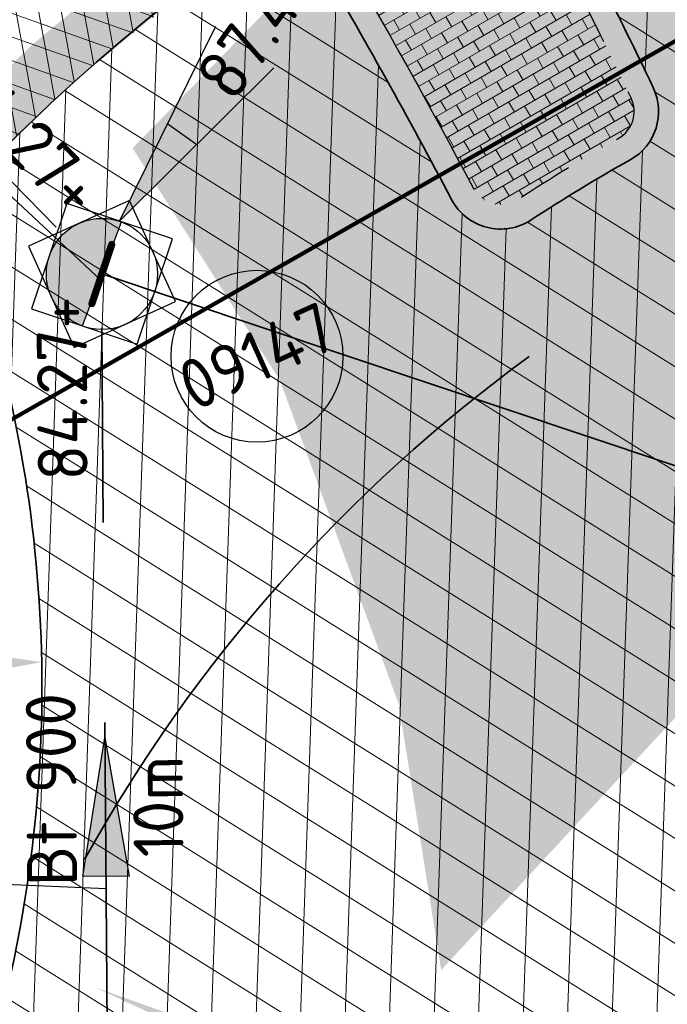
# Model space of a CAD drawing. Header units: metres. Extents: x 195696 to 514079, y 327475 to 328989.
# Tile 101 of 256: x 196046.62 to 196052.44, y 327698.79 to 327707.64. Entities that reach past the tile are written whole.
import ezdxf
from ezdxf.enums import TextEntityAlignment as Align

# ---------------------------------------------------------------- set-up
doc = ezdxf.new("R2010")
doc.units = ezdxf.units.M
for name, pattern in [('11strp', [2, 1, -1]), ('RI-GWA-SO', [18.450000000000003, 6, -1.8, 1.75, -1.8, 1.75, -1.8, 1.75, -1.8]), ('RI-HWA_AANSLUITLEIDING-SO', [4.8, 3, -1.8]), ('VH-RWSBAND_110X220', [12, 5, -1, 1, -1, 1, -1, 1, -1])]:
    doc.linetypes.add(name, pattern=pattern)
for name, color, linetype, lineweight in [('B-WE-KL-ET_LS_MANTELBUIS-G', 190, 'Continuous', 100), ('mk-nw-11streep 0.10', 7, '11strp', 35), ('N-WE-GW-ONTGRAVINGSVAK-vak 3-A-250', 140, 'Continuous', 18), ('N-WE-RI-GWA_PUTNUMMER-S-250', 7, 'Continuous', 25), ('N-WE-RI-GWA_TRANSPORTLEIDING-G', 30, 'RI-GWA-SO', 35), ('N-WE-RI-HWA_KOLKAANSLUITLEIDING_PVC-G', 150, 'RI-HWA_AANSLUITLEIDING-SO', 25), ('N-WE-RI-OVERIG_RIOOLPUT_BETON-S-250', 10, 'Continuous', 25), ('N-WE-RI-OVERIG_RIOOLPUT_INSPECTIE-S-250', 10, 'Continuous', 25), ('N-WE-RI-VWA_STROOMRICHTING-S', 7, 'Continuous', 25), ('N-WE-VH-GESLOTENVERHARDING-A-200', 252, 'Continuous', 18), ('N-WE-VH-KANTOPSLUITING_TROTTOIRBAND_RWS_110 220_250-G', 6, 'VH-RWSBAND_110X220', 25), ('N-WE-VH-KANTOPSLUITING_VOORKANTBAND-G', 2, 'Continuous', 35), ('N-WE-VH-KANTVERHARDING-G', 5, 'Continuous', 35), ('N-WE-VH-OPENVERHARDING_BASALT-A-250', 250, 'Continuous', 18), ('N-WE-VH-OPENVERHARDING_BETONSTRAATSTEEN_GRIJS-A', 252, 'Continuous', 18), ('N-WE-VH-VERKANTING-1OOR-S', 7, 'Continuous', 25), ('N-WE-VW-MARKERING_DWARS_DRIEHOEK-G', 7, 'VW-HAAIETAND50_L', 35), ('V-WE-RI-GWA_PUTDEKSELNIVEAU-S-250', 7, 'Continuous', 25), ('V-WE-RI-GWA_RIOOLLEIDING_BETON_300-G', 30, 'RI-GWA-V', 35), ('X-XX-AL-M', 6, 'Continuous', 18)]:
    doc.layers.add(name, color=color, linetype=linetype, lineweight=lineweight)
doc.layers.add('N-WE-VH-GESLOTENVERHARDING_ASFALT_COATING_ROOD-A-200', color=7, linetype='Continuous', lineweight=18, true_color=0xf2beba)
doc.layers.add('N-WE-VH-GESLOTENVERHARDING_BETON-A-200', color=7, linetype='Continuous', lineweight=18, true_color=0x848484)
doc.styles.add('NLCS-ISO', font='NLCS-ISO.ttf')
doc.styles.add('NLCS-ISO-M250-T18', font='NLCS-ISO.ttf', dxfattribs={"height": 0.45})
doc.linetypes.add('RI-GWA-V', pattern='A,3,[24,NLCS.SHX,S=1,R=0,X=0,Y=0],3,-3', length=9)
doc.linetypes.add('VW-HAAIETAND50_L', pattern='A,0,-0.5,[150,NLCS.SHX,S=1,R=0,X=-0.625,Y=-0.25],-0.5', length=1)
doc.dimstyles.new('NLCS-M250-T18-PIJL_L2_H2', dxfattribs={"dimscale": 0.25, "dimtxt": 2.5, "dimasz": 1.8, "dimexe": 2, "dimexo": 2, "dimgap": 0.7, "dimtad": 1, "dimzin": 0, "dimdsep": 46, "dimtxsty": 'NLCS-ISO-M250-T18', "dimcen": 0, "dimdle": 2, "dimclrd": 256, "dimclre": 256, "dimclrt": 7, "dimazin": 0, "dimtfac": 1, "dimtdec": 3, "dimtofl": 0, "dimtmove": 0, "dimatfit": 3, "dimfxl": 2, "dimfxlon": 1, "dimtfillclr": 256, "dimtolj": 1, "dimtzin": 0, "dimlwd": -1, "dimlwe": -1, "dimarcsym": 0})
pattern_1 = [(0, (196109.3157176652, 327692.1467575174), (0.375, 0.2165), [0.25, -0.5]), (120, (196109.3157176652, 327692.1467575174), (-0.3749944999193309, 0.2165095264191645), [0.25, -0.4999999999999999]), (59.99999999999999, (196109.5657176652, 327692.1467575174), (5.500080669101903e-06, 0.4330095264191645), [0.25, -0.5])]

# ---------------------------------------------------------------- blocks, each defined once
blk = doc.blocks.new('*D35')
at = {"layer": 'defpoints', "color": 0, "transparency": 16777216}
for p in [(196046.8189937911, 327701.8644198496), (196034.8211534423, 327701.6367644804)]:
    blk.add_point(p, dxfattribs=at)
at = {"layer": 'X-XX-AL-M', "transparency": 16777216}
blk.add_line((196043.6795588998, 327701.804850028), (196046.369074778, 327701.8558827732), dxfattribs=at)
blk.add_solid([(196046.3676519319, 327701.9308692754), (196046.370497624, 327701.7808962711), (196046.8189937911, 327701.8644198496)], dxfattribs=at)
at = {"layer": 'X-XX-AL-M', "color": 7, "transparency": 16777216, "insert": (196044.7917688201, 327702.2260258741), "char_height": 0.45, "attachment_point": 5, "rotation": 1.0870395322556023, "style": 'NLCS-ISO-M250-T18', "bg_fill": 3, "box_fill_scale": 1.1, "bg_fill_color": 256, "bg_fill_true_color": 13158600, "bg_fill_transparency": 0}
blk.add_mtext('\\A1;R=12.00', dxfattribs=at)
blk = doc.blocks.new('*U101')
blk.add_solid([(-2.830578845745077, 0), (-2.830578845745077, 0.45), (1.969421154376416, 0)])
blk = doc.blocks.new('*U108')
at = {"ltscale": 0.1}
blk.add_hatch(color=256, dxfattribs=at).paths.add_polyline_path([(2.500000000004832, 0), (-2.500000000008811, -0.8333333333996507), (-2.500000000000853, 0.8333333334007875)])
at = {"ltscale": 0.1, "flags": 128}
blk.add_lwpolyline([(2.500000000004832, 0), (-2.500000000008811, -0.8333333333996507), (-2.500000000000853, 0.8333333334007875)], close=True, dxfattribs=at)
at = {"ltscale": 0.1, "style": 'NLCS-ISO'}
for tag, p in [('MAT', (-0.5000000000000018, 0.5000000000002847)), ('BOBL', (-10.89764183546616, 1.13686837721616e-13))]:
    blk.add_attdef(tag, text='', height=1.8, dxfattribs=at).set_placement(p, align=Align.BOTTOM_RIGHT)
for tag, p in [('DIA', (0.4999999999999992, 0.5000000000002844)), ('BOBR', (11.7490691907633, -2.220446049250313e-16))]:
    blk.add_attdef(tag, text='', height=1.8, dxfattribs=at).set_placement(p, align=Align.BOTTOM_LEFT)
blk.add_attdef('JVA', text='', height=1.8, dxfattribs=at).set_placement((-2.465190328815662e-32, -0.9999999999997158), align=Align.TOP_CENTER)
at = {"ltscale": 0.1, "style": 'NLCS-ISO', "flags": 1}
blk.add_attdef('PUTNR-L', text='', height=1.8, dxfattribs=at).set_placement((-0.8215082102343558, -5.885126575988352), align=Align.BOTTOM_RIGHT)
blk.add_attdef('PUTNR-L', text='', height=1.8, dxfattribs=at).set_placement((1.948397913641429, -5.769780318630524), align=Align.BOTTOM_LEFT)
blk = doc.blocks.new('SRI-PUT_INSPECTIE-SO')
at = {"flags": 128}
blk.add_lwpolyline([(-1.999999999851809, -2.000000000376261), (2.000000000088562, -2.000000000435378), (2.000000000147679, 1.999999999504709), (-2.00000000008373, 1.999999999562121)], close=True, dxfattribs=at)
blk.add_circle((0, -7.105427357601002e-14), 1.999999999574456)
at = {"style": 'NLCS-ISO'}
blk.add_text('I', height=2.5, dxfattribs=at).set_placement((-0.002795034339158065, -0.007140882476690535), align=Align.MIDDLE_CENTER)
blk = doc.blocks.new('*U155')
at = {"ltscale": 0.1, "style": 'NLCS-ISO'}
for tag, p in [('MAT', (-0.5000000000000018, 0.5000000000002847)), ('BOBL', (-37.96092215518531, 1.13686837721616e-13))]:
    blk.add_attdef(tag, text='', height=1.8, dxfattribs=at).set_placement(p, align=Align.BOTTOM_RIGHT)
for tag, p in [('DIA', (0.4999999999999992, 0.5000000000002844)), ('BOBR', (43.77965892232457, -2.220446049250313e-16))]:
    blk.add_attdef(tag, text='', height=1.8, dxfattribs=at).set_placement(p, align=Align.BOTTOM_LEFT)
blk.add_attdef('JVA', text='', height=1.8, dxfattribs=at).set_placement((-2.465190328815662e-32, -0.9999999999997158), align=Align.TOP_CENTER)
at = {"ltscale": 0.1, "style": 'NLCS-ISO', "flags": 1}
blk.add_attdef('PUTNR-L', text='', height=1.8, dxfattribs=at).set_placement((-0.8215082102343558, -5.885126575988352), align=Align.BOTTOM_RIGHT)
blk.add_attdef('PUTNR-L', text='', height=1.8, dxfattribs=at).set_placement((1.948397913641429, -5.769780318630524), align=Align.BOTTOM_LEFT)
blk = doc.blocks.new('SRI-PUT_BETON-SO')
h = blk.add_hatch(color=256)
h.dxf.hatch_style = 1
h.paths.add_polyline_path([(1.414221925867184, 1.41420519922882, 0.6681786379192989), (-1.999991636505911, -8.363144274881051e-06, 0.198912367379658), (-1.414205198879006, -1.41422192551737)])
blk.add_line((-1.414205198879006, -1.41422192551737), (1.414221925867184, 1.41420519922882))
blk.add_lwpolyline([(-1.999991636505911, -2.000008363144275), (2.000008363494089, -2.000008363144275), (2.000008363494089, 1.999991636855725), (-1.999991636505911, 1.999991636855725)], close=True)
blk.add_circle((8.36349408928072e-06, -8.363144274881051e-06), 2)
blk = doc.blocks.new('SRI-PUTDEKSELHOOGTE-SO')
h = blk.add_hatch(color=256)
h.dxf.hatch_style = 1
h.paths.add_polyline_path([(3.018955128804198, 2.485302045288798), (0, 2.220446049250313e-16), (3.661812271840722, 1.371840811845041)])
for p, q in [((0, 0), (6.037910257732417, 4.970604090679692)), ((0, 0), (7.323624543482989, 2.743681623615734)), ((3.018955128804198, 2.485302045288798), (3.661812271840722, 1.371840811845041))]:
    blk.add_line(p, q)
at = {"style": 'NLCS-ISO'}
blk.add_attdef('PUTHGT', text='', height=1.8, rotation=30.00000000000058, dxfattribs=at).set_placement((5.01661480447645, 2.929534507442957), align=Align.MIDDLE_LEFT)
blk = doc.blocks.new('SRI-PUTNUMMER-SO')
blk.add_circle((0, 0), 3.090853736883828)
at = {"style": 'NLCS-ISO'}
blk.add_attdef('PUTNR', text='', height=1.8, dxfattribs=at).set_placement((0, 0), align=Align.MIDDLE_CENTER)

msp = doc.modelspace()

# ---------------------------------------------------------------- hatches: boundary and pattern name
at = {"layer": 'N-WE-GW-ONTGRAVINGSVAK-vak 3-A-250', "lineweight": 0, "transparency": 33554495}
msp.add_hatch(color=256, dxfattribs=at).paths.add_polyline_path([(196047.6365601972, 327706.4875428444), (196047.6365601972, 327706.4875428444), (196048.9602798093, 327704.4004255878), (196050.0295017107, 327701.4870744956), (196050.411, 327699.094), (196057.050141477, 327706.2545101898), (196051.9805837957, 327710.9549449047), (196051.9805837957, 327710.9549449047)])
at = {"layer": 'N-WE-VH-GESLOTENVERHARDING-A-200', "lineweight": 0}
h = msp.add_hatch(dxfattribs=at)
h.set_pattern_fill('AVH-GESLOTEN-SOD', color=256, scale=0.2, angle=28, pattern_type=2)
h.set_pattern_definition([(87.99999999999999, (0, 0), (-0.3997563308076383, 0.01395979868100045), []), (148, (0, 0), (-0.2119677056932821, -0.3392192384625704), [])])
edge = h.paths.add_edge_path(flags=16)
edge.add_arc((196059.4482632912, 327693.2997709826), 8.5, 0, 180)
edge.add_arc((196059.4482632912, 327693.2997709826), 8.5, 180, 360)
edge = h.paths.add_edge_path()
edge.add_line((196079.1992690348, 327691.5928972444), (196073.931764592, 327691.6480476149))
edge.add_arc((196073.9369992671, 327692.1480202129), 0.5000000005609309, 179.4001394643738, 269.40013946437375, ccw=False)
edge.add_line((196073.4370266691, 327692.153254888), (196073.4579653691, 327694.1531452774))
edge.add_arc((196073.9579379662, 327694.1479106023), 0.4999999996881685, 89.40013945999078, 179.4001394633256, ccw=False)
edge.add_line((196073.9631726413, 327694.6478831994), (196079.2306979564, 327694.5927326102))
edge.add_line((196079.2306979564, 327694.5927326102), (196079.2778415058, 327699.0925016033))
edge.add_line((196079.2778415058, 327699.0925016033), (196078.2738582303, 327699.1028457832))
edge.add_arc((196078.3974893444, 327711.1022089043), 11.99999999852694, 223.1984264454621, 269.40969446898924, ccw=False)
edge.add_arc((196059.4482632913, 327693.2997709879), 14.00000000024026, 43.22500732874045, 76.16012092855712)
edge.add_arc((196066.3853338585, 327721.4578435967), 15.00000001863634, 226.0246217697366, 256.1601209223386, ccw=False)
edge.add_arc((196056.3172706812, 327711.0230889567), 0.500000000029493, 101.17762234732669, 226.024621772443, ccw=False)
edge.add_arc((196059.413685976, 327693.3765022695), 18.41607723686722, 99.985539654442, 118.9786141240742)
edge.add_arc((196050.726917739, 327709.0458367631), 0.5000000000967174, 28.64127531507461, 118.1005958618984, ccw=False)
edge.add_arc((196010.1367397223, 327686.8760375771), 46.75000051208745, 25.543345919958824, 28.642746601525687, ccw=False)
edge.add_arc((196051.8662320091, 327706.8187522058), 0.5000016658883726, -60.714327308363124, 25.543139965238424, ccw=False)
edge.add_arc((196059.4482632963, 327693.2997709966), 14.99999999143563, 119.2855972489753, 123.2653045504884)
edge.add_arc((196050.9462560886, 327706.2599358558), 0.5000000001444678, 207.8050321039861, 303.265304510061, ccw=False)
edge.add_arc((196002.944036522, 327680.9458484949), 53.7680025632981, 27.80503209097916, 30.45068562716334)
edge.add_arc((196049.7266189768, 327708.4486861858), 0.4999999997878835, 123.4619424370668, 210.4506856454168, ccw=False)
edge.add_arc((196059.0259649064, 327693.8684988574), 17.79327829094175, 122.5562032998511, 137.0477615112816)
edge.add_arc((196048.3295502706, 327704.0989414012), 3.000070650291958, 140.8601176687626, 165.9601044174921)
edge.add_line((196045.4191006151, 327704.8267509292), (196045.4190987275, 327704.8266899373))
edge.add_arc((196045.9041717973, 327704.7054294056), 0.4999999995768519, 15.502448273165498, 165.9646165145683, ccw=False)
edge.add_arc((196034.8211534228, 327701.6367644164), 11.99999999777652, -18.702462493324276, 15.477428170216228, ccw=False)
edge.add_arc((196059.4482623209, 327693.2997681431), 13.99999999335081, 161.2975371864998, 169.8040816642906)
edge.add_arc((196030.9052933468, 327698.4280130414), 14.99999999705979, 320.4759057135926, 349.8241818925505, ccw=False)
edge.add_line((196042.4756487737, 327688.8819732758), (196041.6839180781, 327688.1358730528))
edge.add_arc((196059.4277144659, 327693.289421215), 18.47704978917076, 196.1955296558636, 210.8000922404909)
edge.add_line((196043.5566849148, 327683.8283541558), (196045.922746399, 327685.613890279))
edge.add_arc((196046.2239315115, 327685.2147818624), 0.5000000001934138, 31.440448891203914, 127.03984177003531, ccw=False)
edge.add_arc((196059.4482644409, 327693.2997691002), 15.00000000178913, 211.4404488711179, 219.6601358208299)
edge.add_arc((196047.5160513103, 327683.4067270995), 0.5000000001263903, -54.691160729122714, 39.72575912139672, ccw=False)
edge.add_arc((195962.9859614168, 327802.7538090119), 146.7499984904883, 304.1486694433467, 305.3088392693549, ccw=False)
edge.add_arc((196059.4482639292, 327693.2997705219), 18.50000000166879, 220.4149089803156, 234.0454773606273)
edge.add_arc((196047.99561593, 327673.810885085), 4.551909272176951, 80.31498419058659, 82.54620427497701, ccw=False)
edge.add_arc((196049.2252538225, 327678.4845493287), 0.5000000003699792, 113.40204066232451, 201.9169420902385, ccw=False)
edge.add_arc((196053.7797513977, 327667.9248825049), 12.00000013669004, 95.37930710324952, 113.33401253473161, ccw=False)
edge.add_arc((196053.892234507, 327669.7023934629), 10.24465234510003, 75.82016845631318, 96.9377912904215, ccw=False)
edge.add_arc((196059.4563821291, 327693.2763467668), 13.97924017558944, 257.3786721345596, 313.0229682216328)
edge.add_arc((196079.2286709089, 327672.0901966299), 15.00000000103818, 90.29250839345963, 133.0229682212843, ccw=False)
edge.add_line((196079.1520927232, 327687.0900011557), (196079.1992690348, 327691.5928972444))
at = {"layer": 'N-WE-VH-GESLOTENVERHARDING_ASFALT_COATING_ROOD-A-200', "lineweight": 0}
h = msp.add_hatch(dxfattribs=at)
h.set_pattern_fill('AVH-ASFALT-SOD', color=256, scale=0.2, angle=40.46490485, pattern_type=2)
h.set_pattern_definition([(100.46490485, (196045.8005776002, 327706.4795162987), (-0.1966732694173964, -0.03632664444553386), []), (160.46490485, (196045.8005776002, 327706.4795162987), (-0.06687683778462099, -0.1884873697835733), [])])
edge = h.paths.add_edge_path()
edge.add_arc((196059.4482653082, 327693.2997727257), 18.49999998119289, 130.42832853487, 136.6351832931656)
edge.add_arc((196034.825563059, 327701.6387914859), 11.99520940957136, 21.33368244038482, 33.90166278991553)
edge.add_arc((196059.4483808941, 327693.2994630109), 21.00032658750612, 123.97617929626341, 134.2995872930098, ccw=False)
edge.add_line((196047.7123865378, 327710.7144035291), (196049.0434400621, 327708.5964913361))
edge.add_line((196049.0434400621, 327708.5964913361), (196047.4510829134, 327707.382301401))
at = {"layer": 'N-WE-VH-OPENVERHARDING_BASALT-A-250', "lineweight": 0}
h = msp.add_hatch(dxfattribs=at)
h.set_pattern_fill('AVH-BASALTON-SOD', color=256, scale=0.25, pattern_type=2)
h.set_pattern_definition(pattern_1)
edge = h.paths.add_edge_path()
edge.add_arc((196059.4482632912, 327693.2997709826), 8.5, 0, 360)
edge = h.paths.add_edge_path(flags=17)
edge.add_arc((196059.4482632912, 327693.2997709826), 8, 0, 360)
h = msp.add_hatch(dxfattribs=at)
h.set_pattern_fill('AVH-BASALTON-SOD', color=256, scale=0.25, pattern_type=2)
h.set_pattern_definition(pattern_1)
edge = h.paths.add_edge_path()
edge.add_arc((196102.9812874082, 327692.8335136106), 5.649999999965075, 0, 360)
edge = h.paths.add_edge_path()
edge.add_arc((196102.9812874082, 327692.8335136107), 8, 0, 180)
edge.add_arc((196102.9812874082, 327692.8335136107), 8, 180, 360)
edge = h.paths.add_edge_path()
edge.add_arc((196059.4482632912, 327693.2997709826), 5.649999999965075, 0, 360)
edge = h.paths.add_edge_path()
edge.add_arc((196059.4482632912, 327693.2997709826), 8, 0, 180)
edge.add_arc((196059.4482632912, 327693.2997709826), 8, 180, 360)
at = {"layer": 'N-WE-VH-OPENVERHARDING_BETONSTRAATSTEEN_GRIJS-A', "lineweight": 0}
h = msp.add_hatch(dxfattribs=at)
h.set_pattern_fill('AVH-BSS_KEIFORMAAT_HALFST', color=256, angle=120.05, pattern_type=2)
h.set_pattern_definition([(120.05, (196050.1044814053, 327707.2250581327), (-0.1434661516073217, 0.03830748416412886), [0.105, -0.105]), (210.05, (196050.1044814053, 327707.2250581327), (0.05257933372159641, -0.09088681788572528), [])])
edge = h.paths.add_edge_path()
edge.add_arc((196002.9440364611, 327680.9458484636), 53.98800263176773, 27.805032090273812, 30.450685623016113, ccw=False)
edge.add_arc((196050.9462560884, 327706.2599358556), 0.2800000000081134, 207.8050320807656, 303.265304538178)
edge.add_arc((196059.4482633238, 327693.2997709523), 15.22000004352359, 119.2855972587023, 123.26530454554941, ccw=False)
edge.add_arc((196051.866233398, 327706.8187510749), 0.2800000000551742, 299.2855972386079, 385.5433255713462)
edge.add_arc((196010.1367322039, 327686.8760524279), 46.52999999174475, 25.54332552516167, 28.64272621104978)
edge.add_arc((196050.7269238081, 327709.0458256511), 0.2799999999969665, 28.64272620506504, 118.9809542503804)
edge.add_arc((196059.4482632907, 327693.2997709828), 18.27999999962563, 118.980954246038, 122.6898577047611)
edge.add_arc((196049.7266189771, 327708.4486861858), 0.280000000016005, 122.6898577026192, 210.4506856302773)

# ---------------------------------------------------------------- linework, layer by layer
at = {"layer": 'B-WE-KL-ET_LS_MANTELBUIS-G'}
msp.add_lwpolyline([(196043.3482759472, 327702.2243620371), (196060.983314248, 327712.2837731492)], dxfattribs=at)
at = {"layer": 'mk-nw-11streep 0.10', "ltscale": 2, "const_width": 0.5, "flags": 128}
for points in [[(196044.5134225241, 327707.7050839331, -0.05437717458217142), (196047.9702499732, 327710.5861156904)], [(196045.8240569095, 327706.1816772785, -0.06021756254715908), (196049.2857509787, 327709.0568597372)]]:
    msp.add_lwpolyline(points, format="xyb", dxfattribs=at)
at = {"layer": 'N-WE-RI-GWA_TRANSPORTLEIDING-G', "flags": 128}
msp.add_lwpolyline([(196029.8403562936, 327723.2417513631), (196047.361025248, 327705.3561980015)], dxfattribs=at)
at = {"layer": 'N-WE-RI-GWA_TRANSPORTLEIDING-G', "elevation": 87.49799999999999, "flags": 128}
msp.add_lwpolyline([(196047.4331589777, 327695.3217864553), (196047.3553965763, 327705.3)], dxfattribs=at)
at = {"layer": 'N-WE-RI-HWA_KOLKAANSLUITLEIDING_PVC-G'}
msp.add_lwpolyline([(196045.7296974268, 327699.1182916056), (196045.4549629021, 327699.1303722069), (196045.3594523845, 327699.2346686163), (196045.3849863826, 327699.815357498), (196045.4892827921, 327699.9108680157), (196047.3980493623, 327699.8269359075)], dxfattribs=at)
at = {"layer": 'N-WE-VH-GESLOTENVERHARDING_BETON-A-200'}
msp.add_circle((196059.4482632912, 327693.2997709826), 8.5, dxfattribs=at)
at = {"layer": 'N-WE-VH-KANTOPSLUITING_TROTTOIRBAND_RWS_110 220_250-G', "ltscale": 0.5, "flags": 128}
msp.add_lwpolyline([(196049.4852405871, 327708.3067831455, -0.01154435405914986), (196050.6985848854, 327706.1293258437, 0.4424098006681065), (196051.0998407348, 327706.0258167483, -0.01736649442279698), (196052.0031990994, 327706.574537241, 0.3952100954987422), (196052.1188660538, 327706.9394852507, 0.01352451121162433), (196050.9726590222, 327709.1800426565, 0.4159436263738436), (196050.5912585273, 327709.2907642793, 0.01618455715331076), (196049.5753933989, 327708.6843359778, 0.402812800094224)], format="xyb", close=True, dxfattribs=at)
at = {"layer": 'N-WE-VH-KANTOPSLUITING_VOORKANTBAND-G', "flags": 128}
for points in [[(196049.2955861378, 327708.1952878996, -0.01154435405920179), (196050.5039860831, 327706.0267036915, 0.4424098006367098), (196051.2205143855, 327705.8418660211, -0.01736649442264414), (196052.1108150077, 327706.382654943, 0.3952100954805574), (196052.3173631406, 327707.0343478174, 0.01352451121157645), (196051.1657366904, 327709.2854988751, 0.4159436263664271), (196050.4846643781, 327709.4832160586, 0.01618455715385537), (196049.4565733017, 327708.8694893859, 0.4028128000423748)], [(196042.4756487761, 327688.8819732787, 0.1287175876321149), (196045.6688984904, 327695.7754740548, -0.03717927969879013), (196046.1875118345, 327697.7889213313, 0.1502492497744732), (196046.386034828, 327704.8388760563, 0.7706872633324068), (196045.419100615, 327704.8267509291, 0.1132718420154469), (196045.392992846, 327703.4849618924, -0.1392761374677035), (196044.7372103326, 327694.2175747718, -0.13232182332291), (196042.6496669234, 327691.2341357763, 0.1941400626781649), (196041.5928099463, 327689.253387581, 0.7439203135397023)]]:
    msp.add_lwpolyline(points, format="xyb", close=True, dxfattribs=at)
at = {"layer": 'N-WE-VH-KANTVERHARDING-G'}
msp.add_lwpolyline([(196069.6496402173, 327702.8878838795, 0.1447040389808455), (196062.7971939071, 327706.8933232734, -0.1322540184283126), (196055.9700960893, 327710.6632698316, -0.6059018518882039), (196056.2203450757, 327711.5136044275, 0.08306316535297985), (196050.4914072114, 327709.486897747, -0.4114523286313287), (196051.1657366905, 327709.2854988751, -0.0135245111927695), (196052.3173639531, 327707.0343482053, -0.3952087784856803), (196052.1108150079, 327706.3826549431, 0.0173664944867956), (196051.2205143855, 327705.8418660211, -0.4424098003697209), (196050.5039860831, 327706.0267036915, 0.01154435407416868), (196049.2955861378, 327708.1952878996, -0.3989026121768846), (196049.450927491, 327708.8658123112, 0.06331575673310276), (196046.0026738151, 327705.9926335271, 0.1099593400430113), (196045.4191006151, 327704.8267509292), (196045.4190987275, 327704.8266899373, -0.7705358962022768), (196046.3859813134, 327704.8390691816, -0.1502535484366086), (196046.1875113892, 327697.7889200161, 0.0371338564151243)], format="xyb", dxfattribs=at)
msp.add_lwpolyline([(196067.9482632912, 327693.2997709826, 0.9999999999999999), (196050.9482632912, 327693.2997709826, 0.9999999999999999)], format="xyb", close=True, dxfattribs=at)
at = {"layer": 'N-WE-VH-OPENVERHARDING_BASALT-A-250'}
msp.add_circle((196059.4482632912, 327693.2997709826), 8, dxfattribs=at)
at = {"layer": 'N-WE-VW-MARKERING_DWARS_DRIEHOEK-G', "ltscale": 4, "flags": 128}
msp.add_lwpolyline([(196051.2009926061, 327704.6127072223, 0.1090533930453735), (196047.2050883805, 327700.0898128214)], format="xyb", dxfattribs=at)
at = {"layer": 'V-WE-RI-GWA_RIOOLLEIDING_BETON_300-G'}
msp.add_line((196047.35, 327705.3), (196027.1135, 327724.205), dxfattribs=at)
at = {"layer": 'V-WE-RI-GWA_RIOOLLEIDING_BETON_300-G', "flags": 128}
msp.add_lwpolyline([(196106.559, 327657.676), (196103.32, 327686.62), (196047.361025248, 327705.3561980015)], dxfattribs=at)

# ---------------------------------------------------------------- block references
at = {"layer": 'N-WE-RI-GWA_PUTNUMMER-S-250', "xscale": 0.25, "yscale": 0.25, "zscale": 0.25, "rotation": 24.3}
msp.add_blockref('SRI-PUTNUMMER-SO', (196048.7547160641, 327704.6159992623), dxfattribs=at).add_auto_attribs({'PUTNR': '09147'})
at = {"layer": 'N-WE-RI-OVERIG_RIOOLPUT_BETON-S-250', "xscale": 0.25, "yscale": 0.25, "zscale": 0.25, "rotation": 24.41}
msp.add_blockref('SRI-PUT_BETON-SO', (196047.361025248, 327705.3561980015), dxfattribs=at)
at = {"layer": 'N-WE-RI-OVERIG_RIOOLPUT_INSPECTIE-S-250', "xscale": 0.25, "yscale": 0.25, "zscale": 0.25, "rotation": 341.4884106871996}
msp.add_blockref('SRI-PUT_INSPECTIE-SO', (196047.361025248, 327705.3561980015), dxfattribs=at)
at = {"layer": 'N-WE-RI-VWA_STROOMRICHTING-S'}
ref = msp.add_blockref('*U155', (196038.1633267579, 327714.7454472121), dxfattribs=dict(at, xscale=0.2499999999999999, yscale=0.2499999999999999, zscale=0.2499999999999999, rotation=314.4095502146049))
ref.add_attrib('BOBR', '84.27+', dxfattribs={"layer": '0', "ltscale": 0.1, "height": 0.4499999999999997, "rotation": 314.4095502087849, "style": 'NLCS-ISO'}).set_placement((196045.8223856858, 327706.92688118), align=Align.BOTTOM_LEFT)
ref = msp.add_blockref('*U108', (196047.3923075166, 327700.5615905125, 87.49799999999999), dxfattribs=dict(at, xscale=0.2499999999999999, yscale=0.2499999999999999, zscale=0.2499999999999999, rotation=90.44499496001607))
ref.add_attrib('MAT', 'Bt', dxfattribs={"layer": '0', "ltscale": 0.1, "height": 0.4499999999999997, "rotation": 90.44499495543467, "style": 'NLCS-ISO'}).set_placement((196047.2682821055, 327700.4356234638, 87.49799999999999), align=Align.BOTTOM_RIGHT)
ref.add_attrib('DIA', '900', dxfattribs={"layer": '0', "ltscale": 0.1, "height": 0.4499999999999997, "rotation": 90.44499495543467, "style": 'NLCS-ISO'}).set_placement((196047.266340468, 327700.6856159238, 87.49799999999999), align=Align.BOTTOM_LEFT)
ref.add_attrib('BOBR', '84.27+', dxfattribs={"layer": '0', "ltscale": 0.1, "height": 0.4499999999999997, "rotation": 90.44499495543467, "style": 'NLCS-ISO'}).set_placement((196047.369495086, 327703.4987692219, 87.49799999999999), align=Align.BOTTOM_LEFT)
ref.add_attrib('JVA', '10m', dxfattribs={"layer": '0', "ltscale": 0.1, "height": 0.4499999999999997, "rotation": 90.44499495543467, "style": 'NLCS-ISO'}).set_placement((196047.6422999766, 327700.5635321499, 87.49799999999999), align=Align.TOP_CENTER)
at = {"layer": 'N-WE-VH-VERKANTING-1OOR-S', "xscale": -1, "rotation": 335.1053905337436}
msp.add_blockref('*U101', (196049.0797874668, 327698.1115109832), dxfattribs=at)
at = {"layer": 'V-WE-RI-GWA_PUTDEKSELNIVEAU-S-250', "xscale": 0.25, "yscale": 0.25, "zscale": 0.25, "rotation": 24.3}
msp.add_blockref('SRI-PUTDEKSELHOOGTE-SO', (196047.5197734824, 327705.8303277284), dxfattribs=at).add_auto_attribs({'PUTHGT': '87.40'})

# ---------------------------------------------------------------- next in the draw order: dimensions: what is measured, and where the dimension line sits
at = {"layer": 'X-XX-AL-M'}
dim = msp.add_radius_dim(center=(196034.8211534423, 327701.6367644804), mpoint=(196046.8189937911, 327701.8644198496), dimstyle='NLCS-M250-T18-PIJL_L2_H2', override={"dimpost": 'R=<>', "dimtfill": 1}, dxfattribs=at)
dim.commit()
dim.dimension.update_dxf_attribs({"geometry": '*D35', "text_midpoint": (196044.7993573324, 327701.8260978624), "dimtype": 164})

doc.saveas('drawing.dxf')
